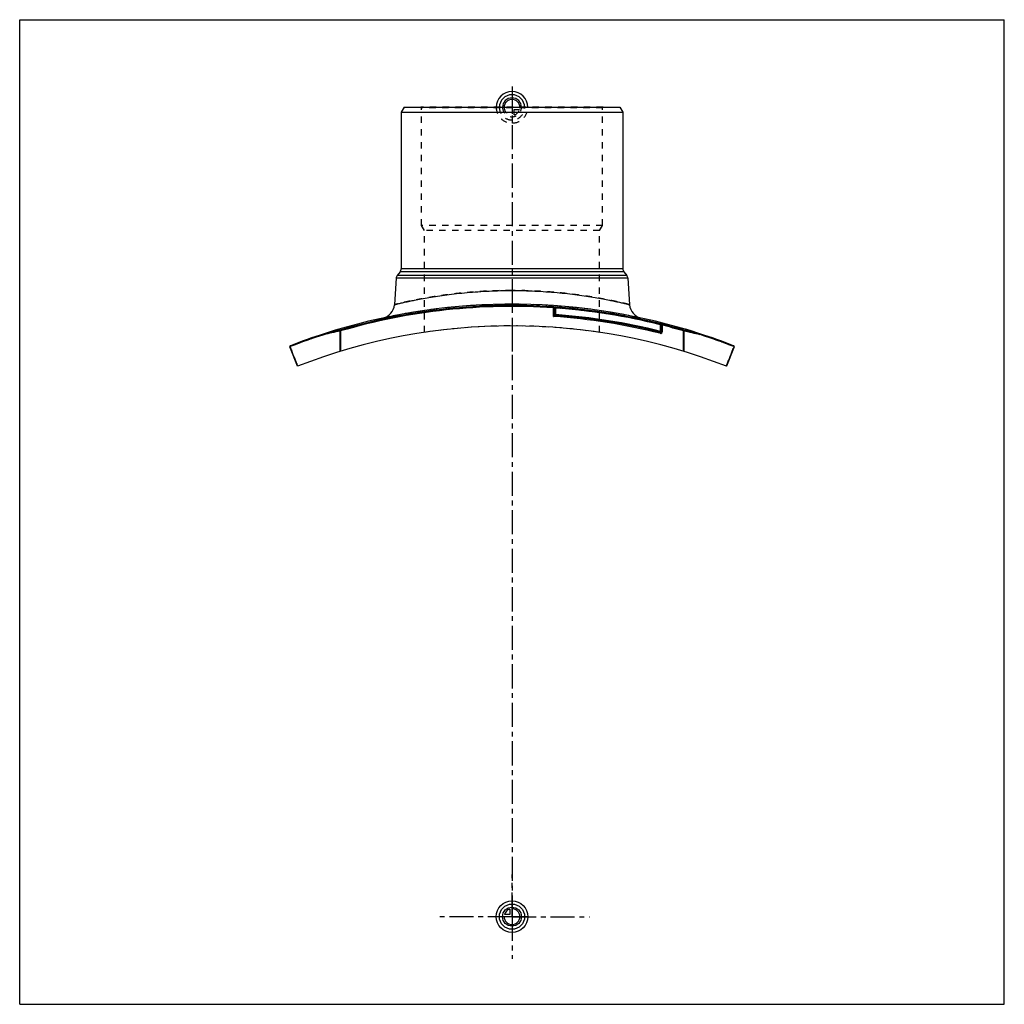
# Model space of a CAD drawing. Header units: millimetres. Extents: x 0 to 1000, y 0 to 1000.
import ezdxf

# ---------------------------------------------------------------- set-up
doc = ezdxf.new("R2010")
doc.units = ezdxf.units.MM
doc.header["$LTSCALE"] = 65.185185
doc.linetypes.add('CENTER', pattern=[0.6, 0.375, -0.075, 0.075, -0.075])
doc.linetypes.add('HIDDEN', pattern=[0.2, 0.1, -0.1])
doc.layers.get('0').update_dxf_attribs({"linetype": 'CONTINUOUS'})
for name, color, linetype in [('ACHSEN_S', 7, 'CONTINUOUS'), ('FASEN', 7, 'CONTINUOUS'), ('KOERPER', 7, 'CONTINUOUS'), ('KONST.EL_MIT_GEO', 7, 'CONTINUOUS'), ('KURVEN', 7, 'CONTINUOUS'), ('RUNDUNG', 7, 'CONTINUOUS'), ('SCHNITT', 7, 'CONTINUOUS')]:
    doc.layers.add(name, color=color, linetype=linetype)

msp = doc.modelspace()

# ---------------------------------------------------------------- linework, layer by layer
at = {"color": 7, "linetype": 'Continuous'}
for p, q in [((0, 0), (0, 1000)), ((0, 1000), (1000, 1000)), ((1000, 0), (1000, 1000)), ((0, 0), (1000, 0))]:
    msp.add_line(p, q, dxfattribs=at)
at = {"layer": 'ACHSEN_S', "color": 40, "linetype": 'CENTER'}
for p, q in [((500, 932), (500, 68)), ((500, 89), (495, 89)), ((500, 89), (505, 89))]:
    msp.add_line(p, q, dxfattribs=at)
at = {"layer": 'FASEN', "color": 7, "linetype": 'Continuous'}
for p, q in [((390.4, 911), (387.5, 906)), ((390.4, 911), (609.6, 911)), ((609.6, 911), (612.5, 906)), ((387.5, 906), (612.5, 906))]:
    msp.add_line(p, q, dxfattribs=at)
at = {"layer": 'KOERPER', "color": 7, "linetype": 'Continuous'}
for p, q in [((386.4, 744), (383.4, 740.2)), ((613.6, 744), (616.6, 740.2)), ((382.4, 737.5), (380.5, 710.6)), ((617.6, 737.5), (619.5, 710.6))]:
    msp.add_line(p, q, dxfattribs=at)
at = {"layer": 'KOERPER', "color": 40, "linetype": 'CENTER'}
for q in [(500, 131.7), (423.7, 89), (578.6, 89), (500, 46.3)]:
    msp.add_line((500, 89), q, dxfattribs=at)
at = {"layer": 'KONST.EL_MIT_GEO', "color": 8, "linetype": 'HIDDEN'}
for p, q in [((408, 910.5), (407.5, 911)), ((592.5, 911), (407.5, 911)), ((408, 791), (408, 910.5)), ((592, 910.5), (408, 910.5)), ((592, 910.5), (592.5, 911)), ((592, 791), (592, 910.5)), ((411, 785.8), (408, 791)), ((592, 791), (408, 791)), ((589, 785.8), (592, 791)), ((411, 682.4), (411, 785.8)), ((589, 785.8), (411, 785.8)), ((589, 682.4), (589, 785.8)), ((677, 685.3), (677.1, 685.6)), ((677.1, 685.6), (677, 685.3)), ((677.1, 685.3), (677.2, 685.5)), ((677.5, 685.1), (677.6, 685.4)), ((677.8, 685), (677.9, 685.3)), ((678, 685), (678.1, 685.3)), ((678.1, 685), (678.1, 685.3)), ((678.2, 684.9), (678.1, 685)), ((678.2, 684.9), (678.3, 685.2)), ((678.4, 684.9), (678.5, 685.1)), ((678.5, 684.8), (678.6, 685.1)), ((678.7, 684.8), (678.8, 685.1)), ((678.8, 684.8), (678.9, 685)), ((679.7, 684.5), (679.8, 684.8)), ((679.8, 684.4), (679.9, 684.7)), ((679.9, 684.4), (679.9, 684.7)), ((680.2, 684.3), (680.3, 684.6)), ((680.7, 684.2), (680.7, 684.5)), ((680.8, 684.1), (680.9, 684.4)), ((680.9, 684.1), (681, 684.4)), ((681.5, 683.9), (681.6, 684.2)), ((681.7, 683.9), (681.8, 684.2)), ((681.7, 683.9), (681.8, 684.1)), ((683.1, 683.4), (683.2, 683.7)), ((683.6, 683.3), (683.7, 683.6)), ((683.6, 683.3), (683.7, 683.6)), ((683.6, 683.3), (683.7, 683.6)), ((683.9, 683.2), (684, 683.5)), ((684, 683.2), (684.1, 683.4)), ((684.4, 683), (684.5, 683.3)), ((684.4, 683), (684.5, 683.3)), ((684.5, 683), (684.6, 683.3))]:
    msp.add_line(p, q, dxfattribs=at)
at = {"layer": 'KONST.EL_MIT_GEO', "color": 40, "linetype": 'CENTER'}
msp.add_line((500, 688.8), (500, 643.1), dxfattribs=at)
at = {"layer": 'KONST.EL_MIT_GEO', "color": 7, "linetype": 'Continuous'}
for p, q in [((676.6, 685.7), (676.5, 685.4)), ((676.8, 685.3), (676.9, 685.6)), ((684.1, 683.1), (684.2, 683.4)), ((685, 682.9), (685.1, 683.1))]:
    msp.add_line(p, q, dxfattribs=at)
at = {"layer": 'KONST.EL_MIT_GEO', "color": 8, "linetype": 'HIDDEN'}
for centre, radius, start, end in [((500, 88.8), 600.2, 81.4725, 98.5275), ((500, 89), 622, 72.7, 73.5106)]:
    msp.add_arc(centre, radius, start, end, dxfattribs=at)
at = {"layer": 'KONST.EL_MIT_GEO', "color": 7, "linetype": 'Continuous'}
msp.add_arc((500, 89), 622.3, 72.7, 73.5104, dxfattribs=at)
at = {"layer": 'KURVEN', "color": 40, "linetype": 'Continuous'}
for p, q in [((500, 927), (500, 911)), ((500, 105), (500, 73)), ((497.8, 91.2), (492.3, 91.2)), ((497.8, 96.7), (497.8, 91.2)), ((516, 89), (484, 89))]:
    msp.add_line(p, q, dxfattribs=at)
at = {"layer": 'KURVEN', "color": 8, "linetype": 'HIDDEN'}
for p, q in [((484, 911), (516, 911)), ((500, 911), (500, 895)), ((502.2, 903.3), (502.2, 908.8)), ((502.2, 908.8), (507.7, 908.8))]:
    msp.add_line(p, q, dxfattribs=at)
at = {"layer": 'KURVEN', "color": 40, "linetype": 'Continuous'}
for radius in [16, 12.8, 9.6]:
    msp.add_circle((500, 89), radius, dxfattribs=at)
for centre, radius, start, end in [((500, 911), 16, 0, 180), ((500, 911), 12.8, 0, 180), ((500, 911), 9.6, 0, 179.9999), ((500, 911), 8, 0, 179.9999), ((500, 89), 8, 180, 90), ((500, 89), 8, 105.962, 164.038)]:
    msp.add_arc(centre, radius, start, end, dxfattribs=at)
at = {"layer": 'KURVEN', "color": 8, "linetype": 'HIDDEN'}
for radius, start, end in [(16, 180, 360), (12.8, 180, 360), (9.6, 179.9999, 360), (8, 179.9999, 270), (8, 285.962, 344.038)]:
    msp.add_arc((500, 911), radius, start, end, dxfattribs=at)
at = {"layer": 'RUNDUNG', "color": 7, "linetype": 'Continuous'}
for p, q in [((387.5, 906), (387.5, 747.1)), ((612.5, 906), (612.5, 747.1)), ((616.6, 740.2), (383.4, 740.2)), ((613.6, 744), (386.4, 744)), ((612.5, 747.1), (387.5, 747.1)), ((617.6, 737.5), (382.4, 737.5)), ((542.3, 707.3), (542.4, 708.3)), ((542.3, 698.5), (542.3, 707.3)), ((543.3, 700.4), (542.8, 699.5)), ((543.2, 700.1), (543.1, 700.1)), ((543.3, 707.1), (543.3, 700.4)), ((543.3, 707.1), (544.3, 707.1)), ((543.3, 700.4), (544.3, 700.4)), ((544.3, 700.4), (544.2, 699.4)), ((544.3, 707.1), (544.4, 708.1)), ((544.3, 707.1), (544.3, 700.4)), ((543.3, 699), (544.2, 699.4)), ((651, 691), (650.8, 690.1)), ((650.8, 683.4), (650.8, 690.1)), ((650.8, 690.1), (651.8, 690.1)), ((651.8, 683.4), (651.8, 690.1)), ((652.8, 689.6), (653, 690.6)), ((309.3, 681), (309.4, 681.1)), ((325.3, 683.8), (325.3, 663)), ((325.3, 683.8), (325.9, 683.8)), ((325.9, 683.8), (325.6, 684.8)), ((325.9, 683.8), (325.9, 663.2)), ((650.8, 683.4), (650.3, 681.5)), ((650.8, 683.4), (652.8, 683.4)), ((652.8, 683.4), (652.8, 689.6)), ((674.4, 684.8), (674.1, 683.8)), ((674.1, 663.2), (674.1, 683.8)), ((674.1, 683.8), (674.7, 683.8)), ((674.7, 663), (674.7, 683.8)), ((690.6, 681.1), (690.7, 681)), ((282.1, 648), (274.5, 667.6)), ((725.5, 667.6), (717.9, 648))]:
    msp.add_line(p, q, dxfattribs=at)
for points in [[(543.3, 700.4), (543.3, 700.4), (543.3, 700.4), (543.3, 700.4)], [(544.2, 699.4), (544.2, 699.4), (544.2, 699.4), (544.2, 699.4)]]:
    msp.add_lwpolyline(points, dxfattribs=at)
for centre, radius, start, end in [((387.4, 737.1), 5, 142.0013, 176), ((382.5, 747.1), 5, 322.0013, 360), ((617.5, 747.1), 5, 180, 217.9987), ((612.6, 737.1), 5, 4, 37.9987), ((365.6, 711.6), 15, 282.1848, 356), ((634.4, 711.6), 15, 184, 257.8152), ((500, 89), 620.8, 86.0867, 106.3165), ((500, 89), 619.8, 86.0867, 106.3163), ((544.3, 707.1), 1, 85.9008, 180), ((544.3, 700.4), 1, 180, 265.9141), ((500, 89), 619.7, 75.9179, 85.9008), ((500, 80.3), 621.7, 75.9641, 85.9141), ((500, 89), 620.7, 75.9179, 85.9008), ((500, 80.3), 619.7, 75.964, 86.0862), ((500, 80.3), 620.7, 75.9641, 85.9141), ((650.8, 690.1), 1, 0, 75.9179), ((500, 89), 620.8, 73.6836, 75.7291), ((499.5, 86.1), 623.8, 107.7904, 111.1364), ((500, 89), 622, 107.8477, 111.2027), ((500, 88.8), 600.2, 68.7125, 111.2875), ((559.2, -382.5), 1091.7, 102.3756, 103.2538), ((309.5, 680.6), 0.459, 113.4027, 118.5859), ((558.6, -373), 1083.1, 102.4237, 103.3046), ((650.8, 683.4), 2, 256.0039, 360), ((650.8, 683.4), 1, 255.9641, 360), ((500, 89), 619.8, 73.6838, 75.7291), ((447.4, -346.7), 1056.1, 76.6839, 77.5873), ((446.2, -358.5), 1067, 76.7357, 77.6342), ((500, 89), 622, 68.7973, 72.1523), ((690.5, 680.6), 0.459, 61.4141, 66.5973), ((500.2, 85.3), 624.7, 68.8664, 72.2076), ((275.4, 668), 1, 111.2027, 201.2949), ((724.6, 668), 1, 338.7051, 68.7973)]:
    msp.add_arc(centre, radius, start, end, dxfattribs=at)
at = {"layer": 'RUNDUNG', "color": 8, "linetype": 'HIDDEN'}
for centre, radius, start, end in [((500, 89), 622, 77.8152, 102.1848), ((500, 89), 619.8, 75.7291, 86.0867), ((500, 89), 620.8, 75.7291, 86.0867), ((499.8, 85.3), 624.7, 107.7924, 111.1336), ((553.8, -358.5), 1067.1, 102.3658, 103.2643), ((552.7, -346.9), 1056.4, 102.4127, 103.3197), ((441.3, -373.4), 1083.5, 76.6919, 77.5761), ((440.8, -382.5), 1091.7, 76.7462, 77.6244), ((500.5, 86.1), 623.8, 68.8636, 72.2095)]:
    msp.add_arc(centre, radius, start, end, dxfattribs=at)
for points, knots in [([(500, 725), (492.2, 725), (477, 724.6), (458.2, 723.3), (443.9, 721.9), (433.9, 720.6), (424.6, 719.3), (415.9, 717.9), (408.1, 716.5), (402.1, 715.4), (397.8, 714.5), (394.9, 713.9), (392.2, 713.3), (389.8, 712.8), (387.7, 712.3), (385.8, 711.9), (384.2, 711.5), (383.1, 711.2), (382.3, 711), (381.9, 710.9), (381.5, 710.8), (381.1, 710.8), (380.9, 710.7), (380.7, 710.7), (380.7, 710.6), (380.6, 710.6), (380.6, 710.6), (380.5, 710.6), (380.5, 710.6), (380.5, 710.6)], [0, 0, 0, 0, 0.19314, 0.37903, 0.4671, 0.55082, 0.62944, 0.70223, 0.76849, 0.82755, 0.85419, 0.87879, 0.9013, 0.92164, 0.93974, 0.95556, 0.96904, 0.98013, 0.98477, 0.9888, 0.99222, 0.99502, 0.99719, 0.99805, 0.99875, 0.9993, 0.99969, 0.99992, 1, 1, 1, 1]), ([(619.5, 710.6), (619.5, 710.6), (619.5, 710.6), (619.5, 710.6), (619.5, 710.6), (619.4, 710.6), (619.4, 710.6), (619.3, 710.6), (619.3, 710.7), (619.2, 710.7), (619, 710.7), (618.8, 710.8), (618.5, 710.8), (618.1, 710.9), (617.7, 711), (617.1, 711.2), (616.5, 711.3), (615.6, 711.5), (614.2, 711.9), (612.3, 712.3), (610.2, 712.8), (607.8, 713.3), (605.1, 713.9), (602.2, 714.5), (597.9, 715.4), (591.9, 716.5), (584.1, 717.9), (575.4, 719.3), (566.1, 720.6), (556.1, 721.9), (545.5, 722.9), (534.5, 723.8), (519.3, 724.7), (507.8, 725), (500, 725)], [0, 0, 0, 0, 0.00002, 0.00008, 0.00018, 0.00031, 0.0007, 0.00125, 0.00195, 0.00281, 0.00382, 0.00498, 0.00778, 0.0112, 0.01523, 0.01987, 0.02511, 0.03096, 0.04444, 0.06026, 0.07836, 0.0987, 0.12121, 0.14581, 0.17245, 0.23151, 0.29777, 0.37055, 0.44917, 0.5329, 0.62096, 0.71257, 0.80686, 1, 1, 1, 1]), ([(309.3, 681), (309.3, 681), (309.3, 681.1), (309.3, 681.1), (309.4, 681.1)], [0, 0, 0, 0, 0.2123, 1, 1, 1, 1]), ([(651.8, 690), (651.8, 690), (651.8, 690), (651.8, 690), (651.8, 690)], [0, 0, 0, 0, 0.4869, 1, 1, 1, 1]), ([(690.6, 681.1), (690.6, 681.1), (690.7, 681.1), (690.7, 681), (690.7, 681)], [0, 0, 0, 0, 0.27079, 1, 1, 1, 1]), ([(690.7, 681), (690.8, 681), (690.9, 680.9), (691, 680.7), (691.1, 680.4), (691.1, 680.2), (691.1, 680.1)], [0, 0, 0, 0, 0.20838, 0.44318, 0.70949, 1, 1, 1, 1]), ([(274.6, 668), (275.2, 666.3), (277.8, 659.7), (280.4, 653.1), (282.4, 648.1)], [0, 0, 0, 0, 0.24838, 1, 1, 1, 1]), ([(717.6, 648.1), (718.3, 649.8), (720.9, 656.4), (723.5, 663), (725.4, 668)], [0, 0, 0, 0, 0.25157, 1, 1, 1, 1])]:
    msp.add_open_spline(points, degree=3, knots=knots, dxfattribs=at)
at = {"layer": 'RUNDUNG', "color": 7, "linetype": 'Continuous'}
for points, knots in [([(380.5, 710.6), (380.5, 710.6), (380.5, 710.6), (380.5, 710.6), (380.5, 710.6), (380.6, 710.6), (380.6, 710.6), (380.7, 710.6), (380.7, 710.7), (380.8, 710.7), (381, 710.7), (381.2, 710.8), (381.5, 710.8), (381.9, 710.9), (382.3, 711), (382.9, 711.2), (383.5, 711.3), (384.4, 711.5), (385.8, 711.9), (387.7, 712.3), (389.8, 712.8), (392.2, 713.3), (394.9, 713.9), (397.8, 714.5), (402.1, 715.4), (408.1, 716.5), (415.9, 717.9), (424.6, 719.3), (433.9, 720.6), (443.9, 721.9), (454.5, 722.9), (465.5, 723.8), (480.7, 724.7), (492.2, 725), (500, 725)], [0, 0, 0, 0, 0.00002, 0.00008, 0.00018, 0.00031, 0.0007, 0.00125, 0.00195, 0.00281, 0.00382, 0.00498, 0.00778, 0.0112, 0.01523, 0.01987, 0.02511, 0.03096, 0.04444, 0.06026, 0.07836, 0.0987, 0.12121, 0.14581, 0.17245, 0.23151, 0.29777, 0.37055, 0.44917, 0.5329, 0.62096, 0.71257, 0.80686, 1, 1, 1, 1]), ([(500, 725), (507.8, 725), (523, 724.6), (541.8, 723.3), (556.1, 721.9), (566.1, 720.6), (575.4, 719.3), (584.1, 717.9), (591.9, 716.5), (597.9, 715.4), (602.2, 714.5), (605.1, 713.9), (607.8, 713.3), (610.2, 712.8), (612.3, 712.3), (614.2, 711.9), (615.8, 711.5), (616.9, 711.2), (617.7, 711), (618.1, 710.9), (618.5, 710.8), (618.9, 710.8), (619.1, 710.7), (619.3, 710.7), (619.3, 710.6), (619.4, 710.6), (619.4, 710.6), (619.5, 710.6), (619.5, 710.6), (619.5, 710.6)], [0, 0, 0, 0, 0.19314, 0.37903, 0.4671, 0.55082, 0.62944, 0.70223, 0.76849, 0.82755, 0.85419, 0.87879, 0.9013, 0.92164, 0.93974, 0.95556, 0.96904, 0.98013, 0.98477, 0.9888, 0.99222, 0.99502, 0.99719, 0.99805, 0.99875, 0.9993, 0.99969, 0.99992, 1, 1, 1, 1]), ([(543.2, 707.1), (543.1, 707.2), (542.8, 707.2), (542.5, 707.3), (542.3, 707.3)], [0, 0, 0, 0, 0.41922, 1, 1, 1, 1]), ([(542.4, 708.3), (542.7, 708.3), (543.2, 708.3), (543.8, 708.2), (544.1, 708.1), (544.2, 708.1)], [0, 0, 0, 0, 0.58873, 0.82596, 1, 1, 1, 1]), ([(543.3, 707), (543.3, 707), (543.3, 707.1), (543.2, 707.1), (543.2, 707.1)], [0, 0, 0, 0, 0.35719, 1, 1, 1, 1]), ([(542.8, 699.5), (542.8, 699.4), (542.6, 699.1), (542.4, 698.8), (542.3, 698.5)], [0, 0, 0, 0, 0.24581, 1, 1, 1, 1]), ([(542.3, 698.5), (542.4, 698.6), (542.7, 698.7), (543, 698.9), (543.3, 699)], [0, 0, 0, 0, 0.25279, 1, 1, 1, 1]), ([(651.2, 691), (651.3, 691), (651.6, 690.9), (652.2, 690.8), (652.7, 690.7), (653, 690.6)], [0, 0, 0, 0, 0.17152, 0.40948, 1, 1, 1, 1]), ([(652.8, 689.6), (652.7, 689.7), (652.4, 689.8), (652.1, 689.9), (651.9, 690), (651.8, 690), (651.8, 690), (651.8, 690)], [0, 0, 0, 0, 0.36089, 0.67916, 0.90311, 0.96633, 1, 1, 1, 1]), ([(309.1, 680.9), (309.1, 680.9), (308.9, 680.6), (308.9, 680.3), (308.9, 680.1)], [0, 0, 0, 0, 0.22043, 1, 1, 1, 1]), ([(309.4, 681.1), (309.4, 681.1), (309.3, 681.1), (309.3, 681), (309.3, 681)], [0, 0, 0, 0, 0.27079, 1, 1, 1, 1]), ([(325.6, 684.8), (325.5, 684.7), (325.4, 684.6), (325.3, 684.4), (325.2, 684.1), (325.2, 683.9), (325.3, 683.8)], [0, 0, 0, 0, 0.19921, 0.43221, 0.70273, 1, 1, 1, 1]), ([(674.7, 683.8), (674.8, 683.9), (674.8, 684.1), (674.7, 684.4), (674.6, 684.6), (674.5, 684.7), (674.4, 684.8)], [0, 0, 0, 0, 0.29728, 0.56774, 0.80062, 1, 1, 1, 1]), ([(690.7, 681), (690.7, 681), (690.7, 681.1), (690.7, 681.1), (690.6, 681.1)], [0, 0, 0, 0, 0.2123, 1, 1, 1, 1]), ([(690.9, 680.9), (690.9, 680.9), (691.1, 680.6), (691.1, 680.3), (691.1, 680.1)], [0, 0, 0, 0, 0.22043, 1, 1, 1, 1]), ([(274.5, 667.6), (274.5, 667.7), (274.5, 667.8), (274.5, 667.9), (274.6, 668)], [0, 0, 0, 0, 0.4237, 1, 1, 1, 1]), ([(274.6, 668), (274.6, 668.2), (274.6, 668.5), (274.8, 668.8), (275, 668.9), (275, 668.9)], [0, 0, 0, 0, 0.53157, 0.77214, 1, 1, 1, 1]), ([(282.4, 648.1), (281.7, 649.8), (279.1, 656.4), (276.5, 663), (274.6, 668)], [0, 0, 0, 0, 0.25157, 1, 1, 1, 1]), ([(725.4, 668), (724.8, 666.3), (722.2, 659.7), (719.6, 653.1), (717.6, 648.1)], [0, 0, 0, 0, 0.24838, 1, 1, 1, 1]), ([(725, 668.9), (725, 668.9), (725.2, 668.8), (725.4, 668.5), (725.4, 668.2), (725.4, 668)], [0, 0, 0, 0, 0.22785, 0.46843, 1, 1, 1, 1]), ([(725.4, 668), (725.5, 667.9), (725.5, 667.8), (725.5, 667.7), (725.5, 667.6)], [0, 0, 0, 0, 0.57625, 1, 1, 1, 1])]:
    msp.add_open_spline(points, degree=3, knots=knots, dxfattribs=at)
at = {"layer": 'RUNDUNG', "color": 8, "linetype": 'HIDDEN'}
msp.add_open_spline([(309.3, 681), (309.2, 681), (309.2, 681), (309.1, 680.9)], degree=3, dxfattribs=at)
at = {"layer": 'RUNDUNG', "color": 7, "linetype": 'Continuous'}
for points in [[(309.3, 681), (309.2, 681), (309.2, 681), (309.1, 680.9)], [(690.7, 681), (690.8, 681), (690.8, 681), (690.9, 680.9)]]:
    msp.add_open_spline(points, degree=3, dxfattribs=at)
at = {"layer": 'SCHNITT', "color": 8, "linetype": 'HIDDEN'}
for p, q in [((490.5, 710.9), (490.5, 709)), ((492.6, 711), (492.6, 711)), ((507.4, 711), (507.4, 711)), ((509.5, 710.9), (509.5, 709)), ((509.5, 709), (490.5, 709))]:
    msp.add_line(p, q, dxfattribs=at)
at = {"layer": 'SCHNITT', "color": 40, "linetype": 'CENTER'}
msp.add_line((500, 716), (500, 704), dxfattribs=at)
at = {"layer": 'SCHNITT', "color": 7, "linetype": 'Continuous'}
for start, end in [(90.6785, 107.8477), (89.3297, 90.6689), (72.1523, 89.3215)]:
    msp.add_arc((500, 89), 622, start, end, dxfattribs=at)
at = {"layer": 'SCHNITT', "color": 8, "linetype": 'HIDDEN'}
for centre, radius, start, end in [((495.6, 741.7), 30.9, 264.5707, 264.9059), ((500, 89), 622, 90.6689, 90.6785), ((500, 841.9), 131.2, 269.7011, 270.0002), ((500, 89), 622, 89.3215, 89.3297)]:
    msp.add_arc(centre, radius, start, end, dxfattribs=at)
at = {"layer": 'SCHNITT', "color": 7, "linetype": 'Continuous'}
for points, knots in [([(500, 710.7), (498.6, 710.7), (496.7, 710.7), (494.2, 710.8), (493.1, 710.9), (492.6, 711)], [0, 0, 0, 0, 0.55341, 0.79609, 1, 1, 1, 1]), ([(507.4, 711), (506.9, 710.9), (505.8, 710.8), (503.3, 710.7), (501.4, 710.7), (500, 710.7)], [0, 0, 0, 0, 0.20391, 0.44661, 1, 1, 1, 1])]:
    msp.add_open_spline(points, degree=3, knots=knots, dxfattribs=at)
at = {"layer": 'SCHNITT', "color": 8, "linetype": 'HIDDEN'}
msp.add_open_spline([(492.8, 710.9), (493.8, 710.9), (496, 710.7), (498.1, 710.7), (499.3, 710.7)], degree=3, knots=[0, 0, 0, 0, 0.45051, 1, 1, 1, 1], dxfattribs=at)

doc.saveas('drawing.dxf')
